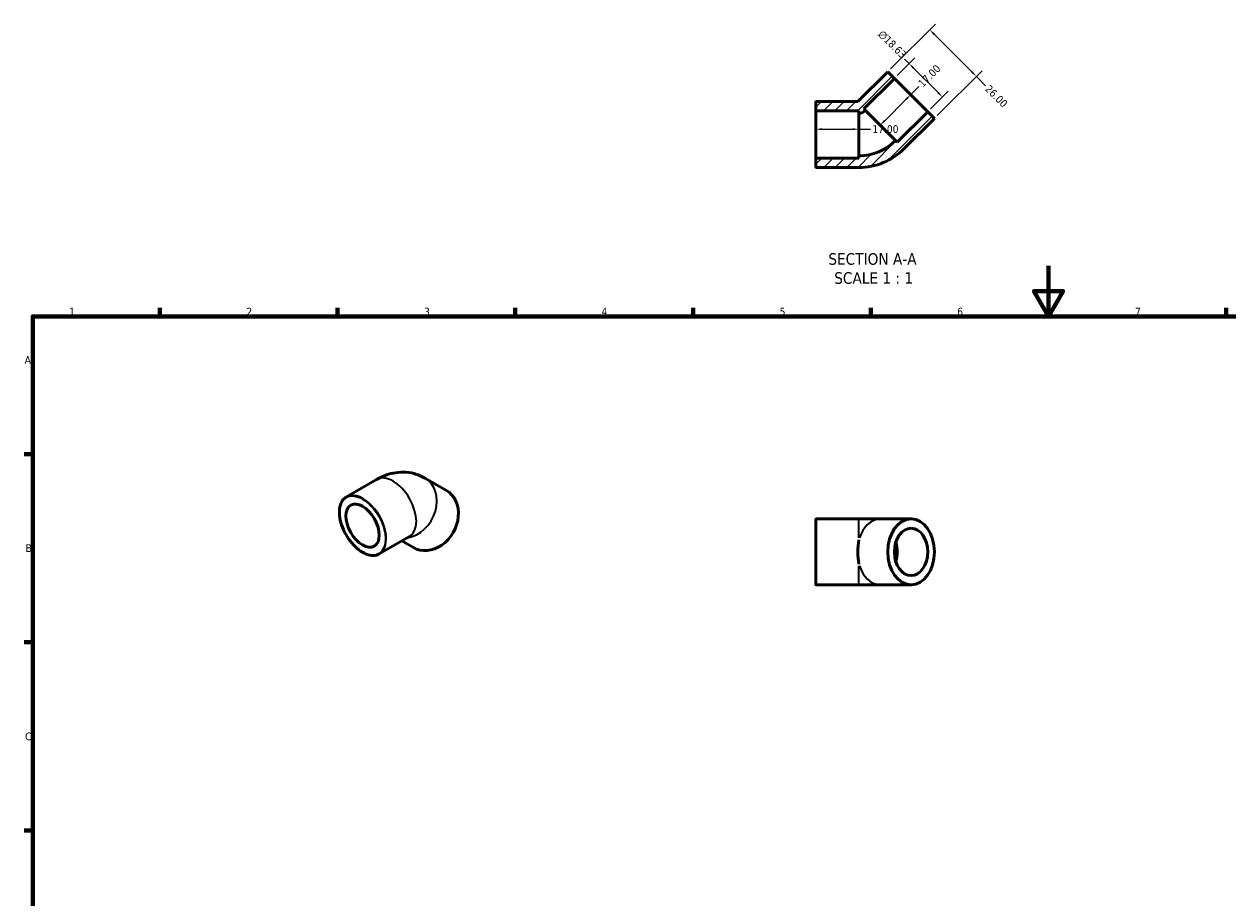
# Model space of a CAD drawing. Header units: millimetres. Extents: x 0 to 906, y 0 to 689.
# Tile 2 of 3: x 17 to 491, y 345 to 689. Entities that reach past the tile are written whole.
import ezdxf

# ---------------------------------------------------------------- set-up
doc = ezdxf.new("R2010")
doc.units = ezdxf.units.MM
for name, color, linetype, lineweight in [('Border (ANSI)', 7, 'Continuous', 70), ('Dimension (ANSI)', 7, 'Continuous', 25), ('Hatch (ANSI)', 7, 'Continuous', 18), ('Symbol (ANSI)', 7, 'Continuous', 25), ('Visible (ANSI)', 7, 'Continuous', 50), ('Visible Narrow (ANSI)', 7, 'Continuous', 35)]:
    doc.layers.add(name, color=color, linetype=linetype, lineweight=lineweight)
doc.styles.add('Label Text (ANSI)', font='tahoma.ttf')
doc.styles.add('Note Text (ANSI)', font='tahoma.ttf')
doc.dimstyles.new('Default - mm (ANSI)', dxfattribs={"dimtxt": 3.048, "dimasz": 2.5, "dimexe": 3.175, "dimexo": 1.6002, "dimgap": 0.8, "dimtad": 0, "dimtoh": 1, "dimrnd": 1e-08, "dimzin": 4, "dimdsep": 46, "dimtxsty": 'Note Text (ANSI)', "dimcen": 0.09, "dimdle": 10, "dimclrd": 256, "dimclre": 256, "dimclrt": 256, "dimadec": 1, "dimazin": 1, "dimtfac": 1, "dimtofl": 0, "dimtmove": 0, "dimatfit": 3, "dimfxl": 1, "dimtolj": 1, "dimtzin": 4, "dimlwd": -1, "dimlwe": -1, "dimarcsym": 0})

# ---------------------------------------------------------------- blocks, each defined once
blk = doc.blocks.new('Borders Default Border')
at = {"layer": 'Border (ANSI)'}
for p, q in [((70.08, 574), (70.08, 577.45)), ((140.17, 574), (140.17, 577.45)), ((210.25, 574), (210.25, 577.45)), ((280.33, 574), (280.33, 577.45)), ((350.42, 574), (350.42, 577.45)), ((490.58, 574), (490.58, 577.45)), ((20, 519.75), (16.55, 519.75)), ((20, 445.5), (16.55, 445.5)), ((20, 371.25), (16.55, 371.25))]:
    blk.add_line(p, q, dxfattribs=at)
at = {"layer": 'Border (ANSI)', "flags": 128}
for points in [[(420.5, 594), (420.5, 574), (414.73, 584), (426.27, 584), (420.5, 574)], [(20, 20), (20, 574), (821, 574), (821, 20), (20, 20)]]:
    blk.add_lwpolyline(points, dxfattribs=at)
at = {"layer": 'Border (ANSI)', "char_height": 3.05, "attachment_point": 7, "style": 'Note Text (ANSI)'}
for s, insert in [('1', (34.35, 574.4)), ('2', (104.2, 574.4)), ('3', (174.26, 574.34)), ('4', (244.23, 574.4)), ('5', (314.48, 574.34)), ('6', (384.49, 574.34)), ('7', (454.6, 574.4)), ('A', (16.78, 555.35)), ('B', (17.15, 481.1)), ('C', (16.95, 406.8))]:
    blk.add_mtext(s, dxfattribs=dict(at, insert=insert))
blk = doc.blocks.new('*D7')
at = {"layer": 'Defpoints', "color": 0, "transparency": 16777216}
for p in [(328.73, 645.77), (345.73, 647.87), (345.73, 645.77)]:
    blk.add_point(p, dxfattribs=at)
at = {"layer": 'Dimension (ANSI)', "transparency": 16777216}
for p, q in [((331.23, 647.87), (343.23, 647.87)), ((345.73, 647.87), (350.25, 647.87))]:
    blk.add_line(p, q, dxfattribs=at)
for points in [[(331.23, 648.28), (331.23, 647.45), (328.73, 647.87)], [(343.23, 648.28), (343.23, 647.45), (345.73, 647.87)]]:
    blk.add_solid(points, dxfattribs=at)
at = {"layer": 'Dimension (ANSI)', "transparency": 16777216, "insert": (351.05, 649.45), "char_height": 3.048, "attachment_point": 1, "style": 'Note Text (ANSI)'}
blk.add_mtext('\\A1;17.00', dxfattribs=at)
blk = doc.blocks.new('*D8')
at = {"layer": 'Defpoints', "color": 0, "transparency": 16777216}
for p in [(366.14, 661.48), (366.29, 661.33), (354.27, 649.31)]:
    blk.add_point(p, dxfattribs=at)
at = {"layer": 'Dimension (ANSI)', "transparency": 16777216}
for p, q in [((366.14, 661.48), (369.34, 664.67)), ((355.89, 651.22), (364.38, 659.71))]:
    blk.add_line(p, q, dxfattribs=at)
for points in [[(364.08, 660), (364.67, 659.41), (366.14, 661.48)], [(355.6, 651.52), (356.19, 650.93), (354.12, 649.46)]]:
    blk.add_solid(points, dxfattribs=at)
at = {"layer": 'Dimension (ANSI)', "transparency": 16777216, "insert": (368.78, 666.36), "char_height": 3.048, "attachment_point": 1, "rotation": 45, "style": 'Note Text (ANSI)'}
blk.add_mtext('\\A1;17.00', dxfattribs=at)
blk = doc.blocks.new('*D9')
at = {"layer": 'Defpoints', "color": 0, "transparency": 16777216}
for p in [(365.51, 673.73), (359.7, 667.92), (372.88, 654.74)]:
    blk.add_point(p, dxfattribs=at)
at = {"layer": 'Dimension (ANSI)', "transparency": 16777216}
for p, q in [((360.83, 669.05), (367.76, 675.97)), ((365.51, 673.73), (363.75, 675.5)), ((376.92, 662.32), (367.28, 671.96)), ((374.01, 655.88), (380.93, 662.8))]:
    blk.add_line(p, q, dxfattribs=at)
for points in [[(367.58, 672.26), (366.99, 671.67), (365.51, 673.73)], [(377.21, 662.62), (376.63, 662.03), (378.69, 660.55)]]:
    blk.add_solid(points, dxfattribs=at)
at = {"layer": 'Dimension (ANSI)', "transparency": 16777216, "insert": (355.27, 687.21), "char_height": 3.048, "attachment_point": 1, "rotation": 315, "style": 'Note Text (ANSI)'}
blk.add_mtext('\\A1;\\fAIGDT|b0|i0;\\H3.0480;\\ln\\fTahoma|b0|i0;\\H3.0480;18.63', dxfattribs=at)
blk = doc.blocks.new('*D10')
at = {"layer": 'Defpoints', "color": 0, "transparency": 16777216}
for p in [(357.1, 670.52), (392.04, 668.7), (375.48, 652.14)]:
    blk.add_point(p, dxfattribs=at)
at = {"layer": 'Dimension (ANSI)', "transparency": 16777216}
for p, q in [((358.23, 671.65), (375.9, 689.32)), ((375.42, 685.31), (390.27, 670.46)), ((376.61, 653.27), (394.28, 670.94)), ((392.04, 668.7), (395.71, 665.03))]:
    blk.add_line(p, q, dxfattribs=at)
for points in [[(375.72, 685.61), (375.13, 685.02), (373.65, 687.08)], [(390.57, 670.76), (389.98, 670.17), (392.04, 668.7)]]:
    blk.add_solid(points, dxfattribs=at)
at = {"layer": 'Dimension (ANSI)', "transparency": 16777216, "insert": (397.39, 665.59), "char_height": 3.048, "attachment_point": 1, "rotation": 315, "style": 'Note Text (ANSI)'}
blk.add_mtext('\\A1;26.00', dxfattribs=at)

msp = doc.modelspace()

# ---------------------------------------------------------------- hatches: boundary and pattern name
at = {"layer": 'Hatch (ANSI)'}
h = msp.add_hatch(dxfattribs=at)
h.set_pattern_fill('ANSI31', color=256, scale=25.4, style=0)
h.set_pattern_definition([(45, (0, 0), (-2.245064, 2.245064), [])])
edge = h.paths.add_edge_path()
edge.add_ellipse((328.92, 632.961), major_axis=(-0.186, 0), ratio=1, start_angle=0, end_angle=90)
edge.add_line((328.92, 632.775), (345.734, 632.775))
edge.add_ellipse((345.734, 657.846), major_axis=(0, -25.071), ratio=1, start_angle=0, end_angle=45)
edge.add_line((363.462, 640.118), (375.483, 652.139))
edge.add_line((375.483, 652.139), (372.877, 654.744))
edge.add_line((372.877, 654.744), (360.857, 642.723))
edge.add_line((360.857, 642.723), (360.198, 643.382))
edge.add_ellipse((345.734, 657.846), major_axis=(14.464, -14.464), ratio=1, start_angle=315, end_angle=360, ccw=False)
edge.add_line((345.734, 637.391), (345.734, 636.459))
edge.add_line((345.734, 636.459), (328.734, 636.459))
edge.add_line((328.734, 636.459), (328.734, 632.961))
edge = h.paths.add_edge_path()
edge.add_ellipse((328.92, 658.588), major_axis=(0, 0.186), ratio=1, start_angle=0, end_angle=90)
edge.add_line((328.734, 658.588), (328.734, 655.09))
edge.add_line((328.734, 655.09), (345.734, 655.09))
edge.add_line((345.734, 655.09), (345.734, 654.159))
edge.add_ellipse((345.734, 657.846), major_axis=(0, -3.687), ratio=1, start_angle=0, end_angle=45)
edge.add_line((348.341, 655.238), (347.682, 655.897))
edge.add_line((347.682, 655.897), (359.703, 667.918))
edge.add_line((359.703, 667.918), (357.098, 670.523))
edge.add_line((357.098, 670.523), (345.349, 658.775))
edge.add_line((345.349, 658.775), (328.92, 658.775))

# ---------------------------------------------------------------- linework, layer by layer
at = {"layer": 'Visible (ANSI)'}
for p, q in [((357.098, 670.523), (345.349, 658.775)), ((359.703, 667.918), (357.098, 670.523)), ((347.682, 655.897), (359.703, 667.918)), ((359.703, 667.918), (372.877, 654.744)), ((328.734, 658.588), (328.734, 655.09)), ((328.734, 655.09), (345.734, 655.09)), ((328.734, 636.459), (328.734, 655.09)), ((345.349, 658.775), (328.92, 658.775)), ((345.734, 655.09), (345.734, 654.159)), ((348.341, 655.238), (347.682, 655.897)), ((348.341, 655.238), (360.198, 643.382)), ((345.734, 637.391), (345.734, 654.159)), ((372.877, 654.744), (360.857, 642.723)), ((363.462, 640.118), (375.483, 652.139)), ((375.483, 652.139), (372.877, 654.744)), ((360.857, 642.723), (360.198, 643.382)), ((345.734, 636.459), (328.734, 636.459)), ((328.734, 636.459), (328.734, 632.961)), ((345.734, 637.391), (345.734, 636.459)), ((328.92, 632.775), (345.734, 632.775)), ((143.655, 502.858), (155.544, 509.704)), ((183.092, 505.335), (174.592, 510.268)), ((328.734, 468.323), (328.734, 493.95)), ((328.92, 494.137), (345.734, 494.137)), ((354.27, 494.137), (345.734, 494.137)), ((366.29, 494.137), (354.27, 494.137)), ((156.63, 480.327), (168.519, 487.173)), ((170.042, 482.847), (165.542, 485.459)), ((328.92, 468.137), (345.734, 468.137)), ((345.734, 468.137), (354.27, 468.137)), ((366.29, 468.137), (354.27, 468.137))]:
    msp.add_line(p, q, dxfattribs=at)
for centre, radius, start, end in [((328.92, 658.588), 0.186, 90, 180), ((345.734, 657.846), 3.687, 270, 315), ((345.734, 657.846), 20.455, 270, 315), ((345.734, 657.846), 25.071, 270, 315), ((328.92, 632.961), 0.186, 180, 270), ((328.92, 493.95), 0.186, 90, 180), ((328.92, 468.323), 0.186, 180, 270)]:
    msp.add_arc(centre, radius, start, end, dxfattribs=at)
for centre, major_axis, ratio, start_param, end_param in [((176.567, 494.091), (-6.525, -11.244), 0.8159693, 0, 3.1415927), ((350.734, 481.137), (0, 13), 0.4142136, 1.1904704, 1.9511223), ((354.27, 481.137), (0, -9.315), 0.7071068, 1.149251, 1.9923416), ((354.27, 481.137), (0, -8.384), 0.7071068, 1.2730518, 1.8685409)]:
    msp.add_ellipse(centre, major_axis=major_axis, ratio=ratio, start_param=start_param, end_param=end_param, dxfattribs=at)
for centre, major_axis, ratio in [((150.011, 491.516), (4.649, -8.073), 0.5780931), ((366.29, 481.137), (0, 13), 0.7071068), ((366.29, 481.137), (0, 9.316), 0.7071068)]:
    msp.add_ellipse(centre, major_axis=major_axis, ratio=ratio, dxfattribs=at)
for points, knots in [([(155.544, 509.704), (156.503, 510.257), (157.523, 510.757), (159.707, 511.615), (160.872, 511.972), (163.363, 512.471), (164.69, 512.612), (167.468, 512.575), (168.921, 512.395), (171.817, 511.629), (173.258, 511.042), (174.592, 510.268)], [4.71238898, 4.71238898, 4.71238898, 4.71238898, 4.86946861, 4.86946861, 5.02654825, 5.02654825, 5.18362788, 5.18362788, 5.34070751, 5.34070751, 5.49778714, 5.49778714, 5.49778714, 5.49778714]), ([(156.63, 480.327), (155.935, 479.927), (155.132, 479.716), (153.385, 479.69), (152.439, 479.882), (150.494, 480.65), (149.494, 481.233), (147.552, 482.73), (146.609, 483.645), (144.875, 485.71), (144.085, 486.86), (142.735, 489.281), (142.175, 490.552), (141.343, 493.086), (141.071, 494.35), (140.843, 496.745), (140.888, 497.877), (141.296, 499.891), (141.658, 500.774), (142.574, 502.061), (143.077, 502.525), (143.655, 502.858)], [2.3581282, 2.3581282, 2.3581282, 2.3581282, 2.6693086, 2.6693086, 2.9865223, 2.9865223, 3.3085335, 3.3085335, 3.6308773, 3.6308773, 3.9528139, 3.9528139, 4.2745983, 4.2745983, 4.5965858, 4.5965858, 4.9189783, 4.9189783, 5.2406798, 5.2406798, 5.4997209, 5.4997209, 5.4997209, 5.4997209])]:
    msp.add_open_spline(points, degree=3, knots=knots, dxfattribs=at)
at = {"layer": 'Visible Narrow (ANSI)'}
for p, q in [((328.92, 493.977), (328.92, 468.297)), ((345.734, 486.672), (345.734, 494.114)), ((345.734, 468.16), (345.734, 475.601))]:
    msp.add_line(p, q, dxfattribs=at)
for centre, major_axis, ratio, start_param, end_param in [((162.032, 498.439), (-6.487, 11.266), 0.5780931, 3.1415927, 6.2831853), ((168.067, 499.024), (6.525, 11.244), 0.8159693, 3.7291659, 6.2831853), ((150.143, 491.592), (6.487, -11.266), 0.5780931, 0, 3.1415927), ((354.27, 481.137), (0, 13), 0.7071068, 0.0595235, 1.1309468), ((354.27, 481.137), (0, -13), 0.7071068, 5.1522385, 6.2236618)]:
    msp.add_ellipse(centre, major_axis=major_axis, ratio=ratio, start_param=start_param, end_param=end_param, dxfattribs=at)
msp.add_ellipse((150.011, 491.516), major_axis=(6.394, -11.104), ratio=0.5780931, dxfattribs=at)

# ---------------------------------------------------------------- block references
msp.add_blockref('Borders Default Border', (0, 0))

# ---------------------------------------------------------------- texts
at = {"layer": 'Symbol (ANSI)', "char_height": 4.572, "attachment_point": 7, "style": 'Label Text (ANSI)'}
for s, insert in [('SECTION A-A', (333.684, 594.307)), ('SCALE 1 : 1', (336.003, 586.794))]:
    msp.add_mtext(s, dxfattribs=dict(at, insert=insert))

# ---------------------------------------------------------------- dimensions: what is measured, and where the dimension line sits
at = {"layer": 'Dimension (ANSI)'}
for base, p1, p2, angle, override, picture, middle in [((392.039, 668.695), (357.098, 670.523), (375.483, 652.139), 135, {"dimtoh": 0, "dimdec": 2, "dimtp": 0, "dimtm": 0, "dimtdec": 2, "dimatfit": 2}, '*D10', (399.817, 660.917)), ((366.144, 661.477), (354.27, 649.31), (366.29, 661.331), 45, {"dimtoh": 0, "dimdec": 2, "dimse1": 1, "dimse2": 1, "dimtp": 0, "dimtm": 0, "dimtdec": 2, "dimatfit": 2}, '*D8', (373.367, 668.699)), ((345.734, 647.866), (328.734, 645.775), (345.734, 645.775), 180, {"dimtoh": 0, "dimdec": 2, "dimse1": 1, "dimse2": 1, "dimtp": 0, "dimtm": 0, "dimtdec": 2, "dimatfit": 2}, '*D7', (355.948, 647.866))]:
    dim = msp.add_linear_dim(base=base, p1=p1, p2=p2, angle=angle, dimstyle='Default - mm (ANSI)', override=override, dxfattribs=at)
    dim.commit()
    dim.dimension.update_dxf_attribs({"geometry": picture, "text_midpoint": middle, "dimtype": 160})
dim = msp.add_linear_dim(base=(365.514, 673.728), p1=(372.877, 654.744), p2=(359.703, 667.918), angle=315, text='\\fAIGDT|b0|i0;\\H3.0480;\\ln\\fTahoma|b0|i0;\\H3.0480;<>', dimstyle='Default - mm (ANSI)', override={"dimtoh": 0, "dimdec": 2, "dimtp": 0, "dimtm": 0, "dimtdec": 2, "dimatfit": 2}, dxfattribs=at)
dim.commit()
dim.dimension.update_dxf_attribs({"geometry": '*D9', "text_midpoint": (358.415, 680.827), "dimtype": 160})

doc.saveas('drawing.dxf')
